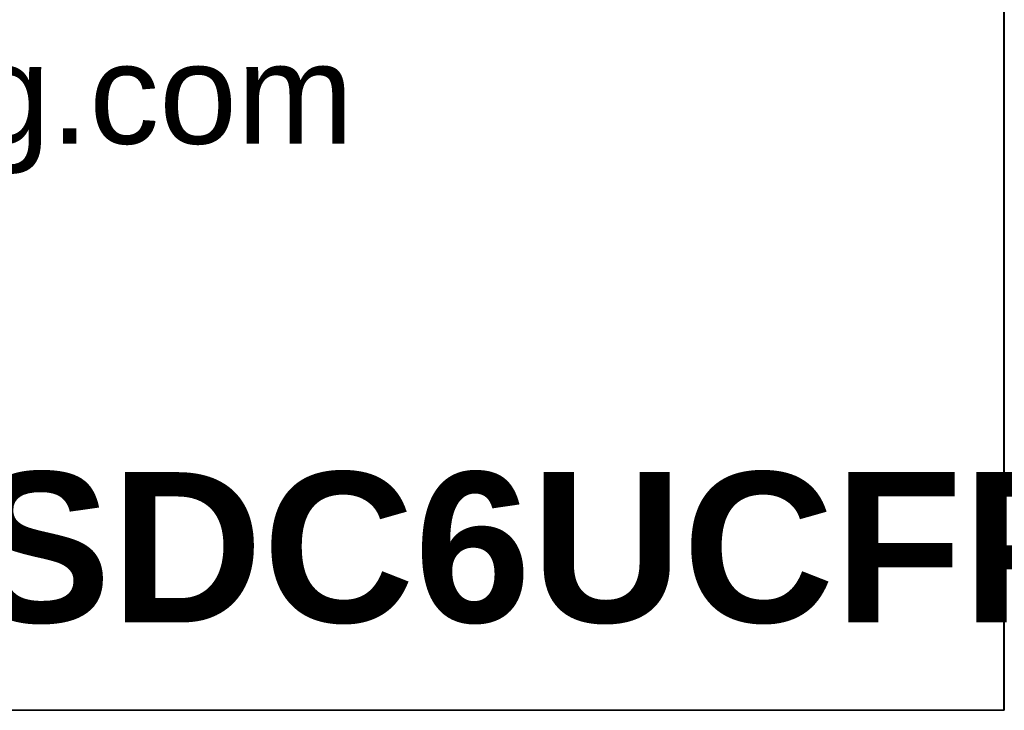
# Model space of a CAD drawing. Header units: inches. Extents: x 0 to 80.1, y 0 to 59.8.
# Tile 7 of 12: x 75.2 to 80, y 0 to 3.4. Entities that reach past the tile are written whole.
import ezdxf
from ezdxf.enums import TextEntityAlignment as Align

# ---------------------------------------------------------------- set-up
doc = ezdxf.new("R2010")
doc.units = ezdxf.units.IN
doc.header["$MEASUREMENT"] = 0
doc.layers.add('Default', color=7, linetype='Continuous')
doc.styles.add('SEACAD_ArialB', font='arialbd.ttf')

# ---------------------------------------------------------------- blocks, each defined once
blk = doc.blocks.new('SEANNOT_GROUP14')
at = {"layer": 'Default', "color": 7, "linetype": 'Continuous', "style": 'SEACAD_ArialB'}
blk.add_text('SDC6UCFP', height=2.25, dxfattribs=at).set_placement((-15.481, 3.567), align=Align.TOP_LEFT)
blk = doc.blocks.new('Block13')
at = {"layer": 'Default', "color": 7, "linetype": 'Continuous'}
for p, q in [((3.51548, 1.6479), (3.51548, 0)), ((3.51548, 0), (0, 0))]:
    blk.add_line(p, q, dxfattribs=at)
at = {"layer": 'Default', "insert": (1.36789, 0.66572), "char_height": 0.1, "width": 1.5722806, "attachment_point": 1}
blk.add_mtext('{\\fArial|b0||i0||c0|p34;\\C7;\\H0.1;\\W1.;www.hammondmfg.com}', dxfattribs=at)
blk = doc.blocks.new('Block11')
at = {"layer": 'Default', "color": 7}
blk.add_blockref('Block13', (0, 0), dxfattribs=at)
blk = doc.blocks.new('Block10')
at = {"layer": 'Default', "color": 7}
blk.add_blockref('Block11', (0, 0), dxfattribs=at)
blk = doc.blocks.new('Block2')
at = {"layer": 'Default', "color": 7, "linetype": 'Continuous'}
blk.add_line((-52.744, 0), (-0.012, 0), dxfattribs=at)
at = {"layer": 'Default', "color": 7, "xscale": 15, "yscale": 15, "zscale": 15}
blk.add_blockref('Block10', (-52.744, 0), dxfattribs=at)
at = {"layer": 'Default'}
blk.add_blockref('SEANNOT_GROUP14', (0, 0), dxfattribs=at)
blk = doc.blocks.new('Block222')
at = {"layer": 'Default', "color": 7}
blk.add_blockref('Block2', (106.578, -49.503), dxfattribs=at)

msp = doc.modelspace()

# ---------------------------------------------------------------- linework, layer by layer
at = {"layer": 'Default', "color": 7, "linetype": 'Continuous'}
for p, q in [((80, 0), (80, 59.7829)), ((0, 0), (79.9999, 0))]:
    msp.add_line(p, q, dxfattribs=at)

# ---------------------------------------------------------------- block references
at = {"layer": 'Default', "color": 7, "xscale": 0.325, "yscale": 0.325, "zscale": 0.325}
msp.add_blockref('Block222', (45.3678, 16.0888), dxfattribs=at)

doc.saveas('drawing.dxf')
